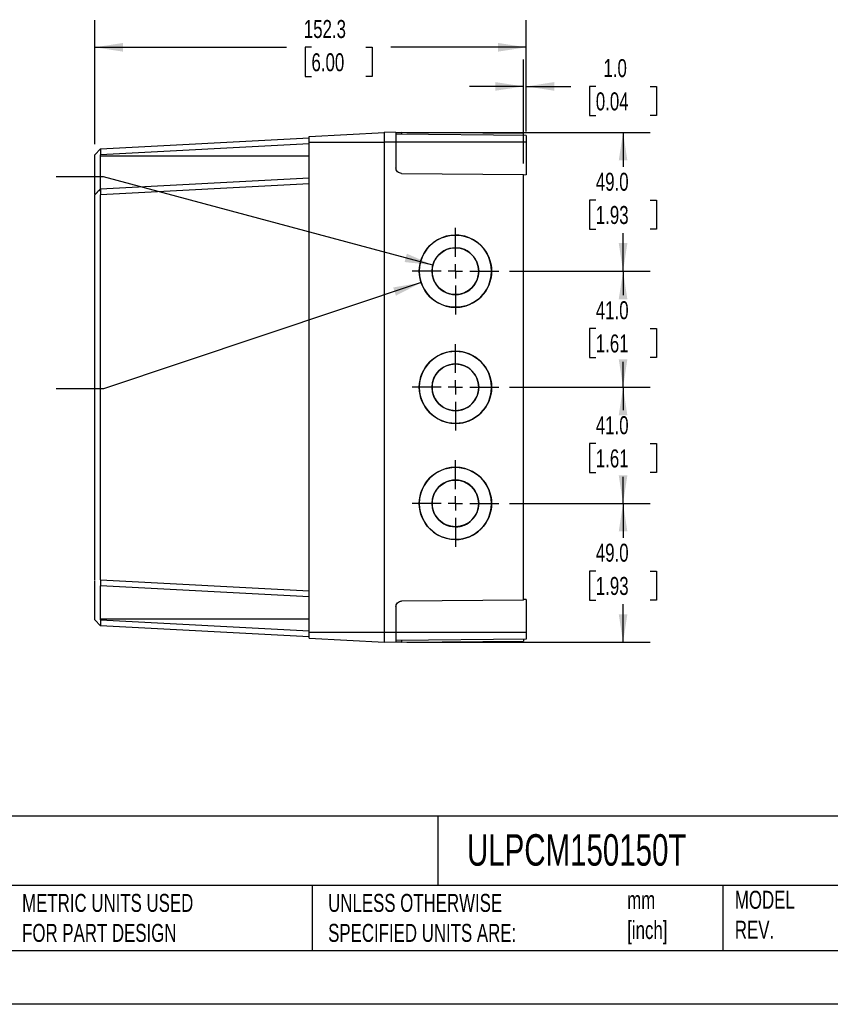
# Model space of a CAD drawing. Header units: millimetres. Extents: x 0 to 838, y 0 to 648.
# Tile 3 of 5: x 320 to 606, y 0 to 348. Entities that reach past the tile are written whole.
import ezdxf

# ---------------------------------------------------------------- set-up
doc = ezdxf.new("R2010")
doc.units = ezdxf.units.MM
doc.header["$LTSCALE"] = 3
doc.linetypes.add('CENTERX2', pattern=[20.32, 12.7, -2.54, 2.54, -2.54])
doc.layers.add('CENTER', color=40, linetype='CENTERX2')
doc.layers.add('DIMENSIONS', color=140, linetype='Continuous', lineweight=25)
doc.layers.add('TEXT', color=140, linetype='Continuous', lineweight=25)
doc.styles.add('SLDTEXTSTYLE0', font='TXT', dxfattribs={"width": 0.7})
doc.dimstyles.new('SLDDIMSTYLE0', dxfattribs={"dimtxt": 6.474023, "dimasz": 9.906, "dimexe": 0, "dimexo": 0.0625, "dimgap": 1.618506, "dimtad": 0, "dimtih": 1, "dimtoh": 1, "dimdec": 1, "dimrnd": 1e-09, "dimzin": 12, "dimdsep": 46, "dimtxsty": 'SLDTEXTSTYLE0', "dimsah": 1, "dimcen": 0.09, "dimadec": 0, "dimazin": 3, "dimtfac": 1, "dimtdec": 1, "dimtofl": 0, "dimtmove": 0, "dimatfit": 3, "dimfxl": 0, "dimfrac": 2, "dimtolj": 1, "dimtzin": 12, "dimarcsym": 0})
doc.dimstyles.new('SLDDIMSTYLE1', dxfattribs={"dimtxt": 6.474023, "dimasz": 9.906, "dimexe": 0, "dimexo": 0.0625, "dimgap": 1.618506, "dimtad": 0, "dimtih": 1, "dimtoh": 1, "dimdec": 1, "dimrnd": 1e-09, "dimzin": 12, "dimdsep": 46, "dimtxsty": 'SLDTEXTSTYLE0', "dimsah": 1, "dimcen": 0, "dimadec": 0, "dimazin": 3, "dimtfac": 1, "dimtdec": 1, "dimtofl": 0, "dimtmove": 0, "dimatfit": 3, "dimfxl": 0, "dimfrac": 2, "dimtolj": 1, "dimtzin": 12, "dimarcsym": 0})
doc.dimstyles.new('SLDDIMSTYLE2', dxfattribs={"dimtxt": 6.474023, "dimasz": 9.906, "dimexe": 0, "dimexo": 0.0625, "dimgap": 1.618506, "dimtad": 0, "dimtih": 1, "dimtoh": 1, "dimdec": 1, "dimrnd": 1e-09, "dimzin": 4, "dimdsep": 46, "dimtxsty": 'SLDTEXTSTYLE0', "dimsah": 1, "dimcen": 0.09, "dimadec": 0, "dimazin": 1, "dimtfac": 1, "dimtdec": 1, "dimtofl": 0, "dimtmove": 0, "dimatfit": 3, "dimfxl": 0, "dimfrac": 2, "dimtolj": 1, "dimtzin": 12, "dimarcsym": 0})
doc.dimstyles.new('SLDDIMSTYLE3', dxfattribs={"dimtxt": 6.474023, "dimasz": 9.906, "dimexe": 0, "dimexo": 0.0625, "dimgap": 1.618506, "dimtad": 0, "dimtih": 1, "dimtoh": 1, "dimdec": 1, "dimrnd": 1e-09, "dimzin": 4, "dimdsep": 46, "dimtxsty": 'SLDTEXTSTYLE0', "dimsah": 1, "dimcen": 0.09, "dimadec": 0, "dimazin": 1, "dimtfac": 1, "dimtdec": 1, "dimtmove": 0, "dimatfit": 0, "dimfxl": 0, "dimfrac": 2, "dimtolj": 1, "dimtzin": 12, "dimarcsym": 0})

# ---------------------------------------------------------------- blocks, each defined once
blk = doc.blocks.new('_D_4')
at = {"layer": 'DIMENSIONS'}
for p, q in [((281.42, 311.84), (279.25, 311.84)), ((279.25, 311.84), (279.25, 301.55)), ((300.66, 311.84), (302.84, 311.84)), ((302.84, 311.84), (302.84, 301.55)), ((279.25, 301.55), (281.42, 301.55)), ((302.84, 301.55), (300.66, 301.55)), ((349.31, 292.15), (332.64, 292.15)), ((465.57, 261), (349.31, 292.15))]:
    blk.add_line(p, q, dxfattribs=at)
blk.add_solid([(465.57, 261), (456.4, 265.04), (455.61, 262.09)], dxfattribs=at)
at = {"layer": 'DIMENSIONS', "char_height": 6.35, "attachment_point": 1, "style": 'SLDTEXTSTYLE0'}
for s, insert in [('%%c', (276.54, 321.48)), ('16.5', (286.31, 321.48)), ('0.65', (281.42, 309.74)), ('KNOCK-OUTS', (261.86, 298)), ('(3X) RIGHT SIDE', (254.21, 287.71)), ('(3X) LEFT SIDE', (257.94, 277.42))]:
    blk.add_mtext(s, dxfattribs=dict(at, insert=insert))
blk = doc.blocks.new('_D_5')
at = {"layer": 'DIMENSIONS'}
for p, q in [((461.45, 254.82), (349.31, 217.28)), ((281.42, 231.82), (279.25, 231.82)), ((279.25, 231.82), (279.25, 221.54)), ((300.66, 231.82), (302.84, 231.82)), ((302.84, 231.82), (302.84, 221.54)), ((279.25, 221.54), (281.42, 221.54)), ((302.84, 221.54), (300.66, 221.54)), ((349.31, 217.28), (332.64, 217.28))]:
    blk.add_line(p, q, dxfattribs=at)
blk.add_solid([(461.45, 254.82), (451.58, 253.12), (452.54, 250.23)], dxfattribs=at)
at = {"layer": 'DIMENSIONS', "char_height": 6.35, "attachment_point": 1, "style": 'SLDTEXTSTYLE0'}
for s, insert in [('%%c', (276.54, 241.46)), ('25.5', (286.31, 241.46)), ('1.00', (281.42, 229.72)), ('(3X) RIGHT SIDE', (254.21, 217.98)), ('(3X) LEFT SIDE', (257.94, 207.69))]:
    blk.add_mtext(s, dxfattribs=dict(at, insert=insert))
blk = doc.blocks.new('_D_6')
at = {"layer": 'DIMENSIONS'}
for p, q in [((492.64, 176.86), (542.25, 176.86)), ((532.73, 176.86), (532.73, 164.74)), ((523.11, 153), (520.93, 153)), ((520.93, 153), (520.93, 142.71)), ((542.34, 153), (544.52, 153)), ((544.52, 153), (544.52, 142.71)), ((520.93, 142.71), (523.11, 142.71)), ((544.52, 142.71), (542.34, 142.71)), ((532.73, 127.85), (532.73, 141.26)), ((456.35, 127.85), (542.25, 127.85))]:
    blk.add_line(p, q, dxfattribs=at)
for points in [[(532.73, 176.86), (531.2, 166.96), (534.25, 166.96)], [(532.73, 127.85), (534.25, 137.76), (531.2, 137.76)]]:
    blk.add_solid(points, dxfattribs=at)
at = {"layer": 'DIMENSIONS', "char_height": 6.35, "attachment_point": 1, "style": 'SLDTEXTSTYLE0'}
for s, insert in [('49.0', (523.11, 162.64)), ('1.93', (523.11, 150.9))]:
    blk.add_mtext(s, dxfattribs=dict(at, insert=insert))
blk = doc.blocks.new('_D_7')
at = {"layer": 'DIMENSIONS'}
for p, q in [((492.64, 217.86), (542.25, 217.86)), ((532.73, 217.86), (532.73, 209.76)), ((523.11, 198.02), (520.93, 198.02)), ((520.93, 198.02), (520.93, 187.73)), ((542.34, 198.02), (544.52, 198.02)), ((544.52, 198.02), (544.52, 187.73)), ((520.93, 187.73), (523.11, 187.73)), ((544.52, 187.73), (542.34, 187.73)), ((532.73, 176.86), (532.73, 186.28)), ((492.64, 176.86), (542.25, 176.86))]:
    blk.add_line(p, q, dxfattribs=at)
for points in [[(532.73, 217.86), (531.2, 207.96), (534.25, 207.96)], [(532.73, 176.86), (534.25, 186.77), (531.2, 186.77)]]:
    blk.add_solid(points, dxfattribs=at)
at = {"layer": 'DIMENSIONS', "char_height": 6.35, "attachment_point": 1, "style": 'SLDTEXTSTYLE0'}
for s, insert in [('41.0', (523.11, 207.66)), ('1.61', (523.11, 195.92))]:
    blk.add_mtext(s, dxfattribs=dict(at, insert=insert))
blk = doc.blocks.new('_D_8')
at = {"layer": 'DIMENSIONS'}
for p, q in [((492.64, 258.86), (542.25, 258.86)), ((532.73, 258.86), (532.73, 250.36)), ((523.11, 238.62), (520.93, 238.62)), ((520.93, 238.62), (520.93, 228.33)), ((542.34, 238.62), (544.52, 238.62)), ((544.52, 238.62), (544.52, 228.33)), ((520.93, 228.33), (523.11, 228.33)), ((532.73, 217.86), (532.73, 226.88)), ((544.52, 228.33), (542.34, 228.33)), ((492.64, 217.86), (542.25, 217.86))]:
    blk.add_line(p, q, dxfattribs=at)
for points in [[(532.73, 258.86), (531.2, 248.96), (534.25, 248.96)], [(532.73, 217.86), (534.25, 227.77), (531.2, 227.77)]]:
    blk.add_solid(points, dxfattribs=at)
at = {"layer": 'DIMENSIONS', "char_height": 6.35, "attachment_point": 1, "style": 'SLDTEXTSTYLE0'}
for s, insert in [('41.0', (523.11, 248.26)), ('1.61', (523.11, 236.52))]:
    blk.add_mtext(s, dxfattribs=dict(at, insert=insert))
blk = doc.blocks.new('_D_9')
at = {"layer": 'DIMENSIONS'}
for p, q in [((456.35, 307.88), (542.25, 307.88)), ((532.73, 307.88), (532.73, 295.73)), ((523.11, 283.99), (520.93, 283.99)), ((520.93, 283.99), (520.93, 273.7)), ((542.34, 283.99), (544.52, 283.99)), ((544.52, 283.99), (544.52, 273.7)), ((520.93, 273.7), (523.11, 273.7)), ((532.73, 258.86), (532.73, 272.25)), ((544.52, 273.7), (542.34, 273.7)), ((492.64, 258.86), (542.25, 258.86))]:
    blk.add_line(p, q, dxfattribs=at)
for points in [[(532.73, 307.88), (531.2, 297.97), (534.25, 297.97)], [(532.73, 258.86), (534.25, 268.77), (531.2, 268.77)]]:
    blk.add_solid(points, dxfattribs=at)
at = {"layer": 'DIMENSIONS', "char_height": 6.35, "attachment_point": 1, "style": 'SLDTEXTSTYLE0'}
for s, insert in [('49.0', (523.11, 293.62)), ('1.93', (523.11, 281.88))]:
    blk.add_mtext(s, dxfattribs=dict(at, insert=insert))
blk = doc.blocks.new('_D_10')
at = {"layer": 'DIMENSIONS'}
for p, q in [((346.24, 303.66), (346.24, 347.44)), ((498.54, 308.22), (498.54, 347.44)), ((346.24, 337.91), (413.94, 337.91)), ((422.72, 337.91), (420.54, 337.91)), ((420.54, 337.91), (420.54, 327.62)), ((441.95, 337.91), (444.13, 337.91)), ((444.13, 337.91), (444.13, 327.62)), ((498.54, 337.91), (450.73, 337.91)), ((420.54, 327.62), (422.72, 327.62)), ((444.13, 327.62), (441.95, 327.62))]:
    blk.add_line(p, q, dxfattribs=at)
for points in [[(346.24, 337.91), (356.14, 336.39), (356.14, 339.44)], [(498.54, 337.91), (488.63, 339.44), (488.63, 336.39)]]:
    blk.add_solid(points, dxfattribs=at)
at = {"layer": 'DIMENSIONS', "char_height": 6.35, "attachment_point": 1, "style": 'SLDTEXTSTYLE0'}
for s, insert in [('152.3', (420.02, 347.55)), ('6.00', (422.72, 335.81))]:
    blk.add_mtext(s, dxfattribs=dict(at, insert=insert))
blk = doc.blocks.new('_D_11')
at = {"layer": 'DIMENSIONS'}
for p, q in [((497.54, 296.83), (497.54, 333.63)), ((498.54, 308.22), (498.54, 333.63)), ((497.54, 324.1), (478.49, 324.1)), ((498.54, 324.1), (514.33, 324.1)), ((523.11, 324.1), (520.93, 324.1)), ((520.93, 324.1), (520.93, 313.81)), ((542.34, 324.1), (544.52, 324.1)), ((544.52, 324.1), (544.52, 313.81)), ((520.93, 313.81), (523.11, 313.81)), ((544.52, 313.81), (542.34, 313.81))]:
    blk.add_line(p, q, dxfattribs=at)
for points in [[(497.54, 324.1), (487.63, 325.63), (487.63, 322.58)], [(498.54, 324.1), (508.44, 322.58), (508.44, 325.63)]]:
    blk.add_solid(points, dxfattribs=at)
at = {"layer": 'DIMENSIONS', "char_height": 6.35, "attachment_point": 1, "style": 'SLDTEXTSTYLE0'}
for s, insert in [('1.0', (525.8, 333.74)), ('0.04', (523.11, 322))]:
    blk.add_mtext(s, dxfattribs=dict(at, insert=insert))
blk = doc.blocks.new('SW_CENTERMARKSYMBOL_4')
at = {"layer": 'CENTER', "color": 0}
for p, q in [((0, 5.08), (0, 15.29)), ((-5.08, 0), (-15.29, 0)), ((0, 0), (-2.54, 0)), ((0, 0), (0, 2.54)), ((0, 0), (0, -2.54)), ((0, 0), (2.54, 0)), ((5.08, 0), (15.29, 0)), ((0, -5.08), (0, -15.29))]:
    blk.add_line(p, q, dxfattribs=at)
blk = doc.blocks.new('SW_CENTERMARKSYMBOL_5')
at = {"layer": 'CENTER', "color": 0}
for p, q in [((0, 5.08), (0, 15.29)), ((-5.08, 0), (-15.29, 0)), ((0, 0), (-2.54, 0)), ((0, 0), (0, 2.54)), ((0, 0), (0, -2.54)), ((0, 0), (2.54, 0)), ((5.08, 0), (15.29, 0)), ((0, -5.08), (0, -15.29))]:
    blk.add_line(p, q, dxfattribs=at)
blk = doc.blocks.new('SW_CENTERMARKSYMBOL_6')
at = {"layer": 'CENTER', "color": 0}
for p, q in [((0, 5.08), (0, 15.29)), ((-5.08, 0), (-15.29, 0)), ((0, 0), (-2.54, 0)), ((0, 0), (0, 2.54)), ((0, 0), (0, -2.54)), ((0, 0), (2.54, 0)), ((5.08, 0), (15.29, 0)), ((0, -5.08), (0, -15.29))]:
    blk.add_line(p, q, dxfattribs=at)

msp = doc.modelspace()

# ---------------------------------------------------------------- linework, layer by layer
for p, q in [((421.94, 306.47), (448.54, 307.86)), ((421.94, 304.36), (421.94, 306.47)), ((448.54, 304.41), (448.54, 307.91)), ((452.54, 307.88), (448.54, 307.91)), ((452.54, 307.88), (452.54, 304.41)), ((498.54, 306.81), (452.54, 307.21)), ((454.52, 307.86), (454.52, 307.2)), ((497.54, 307.49), (454.52, 307.86)), ((497.54, 306.82), (497.54, 307.49)), ((498.54, 306.81), (498.54, 304.41)), ((348.24, 302.05), (421.94, 305.91)), ((421.94, 303.82), (348.24, 299.95)), ((421.94, 131.36), (421.94, 304.36)), ((421.94, 304.36), (448.54, 304.36)), ((448.54, 131.31), (448.54, 304.41)), ((452.54, 304.41), (448.54, 304.41)), ((452.54, 304.41), (452.54, 295.4)), ((498.54, 304.41), (452.54, 304.41)), ((498.54, 304.41), (498.54, 292.83)), ((348.25, 302.07), (346.24, 299.95)), ((346.24, 287.85), (346.24, 299.85)), ((348.24, 299.61), (348.24, 299.95)), ((348.24, 299.61), (421.94, 299.61)), ((454.52, 293.4), (497.54, 293.02)), ((497.54, 142.71), (497.54, 293.02)), ((498.54, 292.83), (497.54, 292.82)), ((348.24, 287.95), (421.94, 291.81)), ((421.94, 289.72), (348.24, 285.85)), ((348.24, 287.95), (346.24, 285.85)), ((346.24, 149.98), (346.24, 285.75)), ((348.24, 149.87), (348.24, 285.85)), ((481.79, 258.86), (481.79, 258.86)), ((486.29, 258.86), (486.29, 258.86)), ((481.79, 217.86), (481.79, 217.86)), ((486.29, 217.86), (486.29, 217.86)), ((481.79, 176.86), (481.79, 176.86)), ((486.29, 176.86), (486.29, 176.86)), ((348.24, 149.87), (421.94, 146.01)), ((346.24, 135.88), (346.24, 147.88)), ((421.94, 143.91), (348.24, 147.78)), ((497.54, 142.71), (454.52, 142.33)), ((498.54, 142.9), (497.54, 142.91)), ((498.54, 142.9), (498.54, 131.31)), ((452.54, 140.33), (452.54, 131.31)), ((346.22, 135.8), (348.24, 133.68)), ((348.24, 135.77), (348.24, 136.11)), ((348.24, 136.11), (421.94, 136.11)), ((348.24, 135.77), (421.94, 131.91)), ((421.94, 129.81), (348.24, 133.68)), ((421.94, 129.26), (421.94, 131.36)), ((421.94, 131.36), (448.54, 131.36)), ((421.94, 129.26), (448.54, 127.86)), ((452.54, 131.31), (448.54, 131.31)), ((448.54, 127.81), (448.54, 131.31)), ((452.54, 131.31), (452.54, 127.85)), ((498.54, 131.31), (452.54, 131.31)), ((498.54, 128.92), (452.54, 128.51)), ((497.54, 128.91), (497.54, 128.24)), ((498.54, 131.31), (498.54, 128.92)), ((452.54, 127.85), (448.54, 127.81)), ((454.52, 128.53), (454.52, 127.87)), ((454.52, 127.87), (497.54, 128.24))]:
    msp.add_line(p, q)
at = {"color": 7, "linetype": 'Continuous'}
msp.add_line((838.21, 0.01), (0.01, 0.01), dxfattribs=at)
for centre, radius, start, end in [((473.54, 258.86), 12.75, 359.9983, 180.0017), ((473.54, 258.86), 12.75, 359.9989, 89.9989), ((473.54, 258.86), 8.25, 359.9983, 180.0017), ((473.54, 258.86), 8.25, 359.999, 89.9989), ((473.54, 258.86), 12.75, 179.9983, 0.0017), ((473.54, 258.86), 8.25, 179.9983, 0.0017), ((473.54, 258.86), 12.75, 270.0011, 0.0011), ((473.54, 258.86), 8.25, 270.0009, 0.0013), ((473.54, 217.86), 12.75, 359.9983, 180.0017), ((473.54, 217.86), 12.75, 359.9989, 89.9989), ((473.54, 217.86), 8.25, 359.9983, 180.0017), ((473.54, 217.86), 8.25, 359.999, 89.9989), ((473.54, 217.86), 12.75, 179.9983, 0.0017), ((473.54, 217.86), 8.25, 179.9983, 0.0017), ((473.54, 217.86), 12.75, 270.0011, 0.0011), ((473.54, 217.86), 8.25, 270.0009, 0.0013), ((473.54, 176.86), 12.75, 359.9983, 180.0017), ((473.54, 176.86), 12.75, 359.9989, 89.9989), ((473.54, 176.86), 8.25, 359.9983, 180.0017), ((473.54, 176.86), 8.25, 359.999, 89.9989), ((473.54, 176.86), 12.75, 179.9983, 0.0017), ((473.54, 176.86), 8.25, 179.9983, 0.0017), ((473.54, 176.86), 12.75, 270.0011, 0.0011), ((473.54, 176.86), 8.25, 270.0009, 0.0013)]:
    msp.add_arc(centre, radius, start, end)
for points, knots in [([(452.54, 307.88), (452.54, 307.88), (452.58, 307.88), (452.77, 307.88), (452.92, 307.88), (453.31, 307.87), (453.54, 307.87), (454.03, 307.87), (454.28, 307.86), (454.52, 307.86)], [0, 0, 0, 0, 0.25, 0.25, 0.5, 0.5, 0.75, 0.75, 1, 1, 1, 1]), ([(346.24, 299.85), (346.24, 299.86), (346.24, 299.88), (346.24, 299.9), (346.24, 299.92), (346.24, 299.94), (346.24, 299.95), (346.24, 299.95)], [0, 0, 0, 0, 0.169578, 0.331589, 0.497958, 0.743581, 1, 1, 1, 1]), ([(348.24, 302.05), (348.24, 302.05), (348.24, 302.05), (348.24, 302.03), (348.24, 301.99), (348.24, 301.89), (348.24, 301.71), (348.24, 301.48), (348.24, 301.25), (348.24, 301.03), (348.24, 300.78), (348.24, 300.52), (348.24, 300.24), (348.24, 300.05), (348.24, 299.95)], [0, 0, 0, 0, 0.035908, 0.089499, 0.160771, 0.249715, 0.378329, 0.499272, 0.577988, 0.65859, 0.741087, 0.825483, 0.911786, 1, 1, 1, 1]), ([(348.24, 287.95), (348.24, 287.95), (348.24, 287.95), (348.24, 287.97), (348.24, 288.01), (348.24, 288.08), (348.24, 288.2), (348.24, 288.42), (348.24, 288.93), (348.24, 289.64), (348.24, 290.53), (348.24, 291.43), (348.24, 292.92), (348.24, 294.62), (348.24, 296.23), (348.24, 297.13), (348.24, 297.82), (348.24, 298.39), (348.24, 298.97), (348.24, 299.39), (348.24, 299.59), (348.24, 299.61)], [0, 0, 0, 0, 0.014204, 0.034975, 0.062557, 0.099161, 0.124677, 0.18093, 0.249658, 0.37385, 0.42672, 0.49891, 0.594571, 0.748563, 0.81551, 0.874288, 0.900186, 0.931204, 0.96734, 0.99662, 1, 1, 1, 1]), ([(454.52, 293.4), (454.28, 293.4), (454.03, 293.44), (453.54, 293.64), (453.31, 293.79), (452.92, 294.18), (452.77, 294.42), (452.58, 294.91), (452.54, 295.16), (452.54, 295.4)], [0, 0, 0, 0, 0.25, 0.25, 0.5, 0.5, 0.75, 0.75, 1, 1, 1, 1]), ([(348.24, 287.95), (347.81, 287.5), (347.14, 286.8), (346.48, 286.1), (346.24, 285.85)], [0, 0, 0, 0, 0.638698, 1, 1, 1, 1]), ([(346.24, 286.03), (346.24, 286.15), (346.24, 286.4), (346.24, 287.06), (346.24, 287.58), (346.24, 287.85)], [0, 0, 0, 0, 0.313979, 0.656692, 1, 1, 1, 1]), ([(346.24, 285.75), (346.24, 285.76), (346.24, 285.78), (346.24, 285.8), (346.24, 285.82), (346.24, 285.84), (346.24, 285.85), (346.24, 285.85)], [0, 0, 0, 0, 0.155534, 0.302639, 0.453906, 0.705676, 1, 1, 1, 1]), ([(348.24, 287.95), (348.24, 287.95), (348.24, 287.95), (348.24, 287.93), (348.24, 287.91), (348.24, 287.88), (348.24, 287.84), (348.24, 287.8), (348.24, 287.75), (348.24, 287.69), (348.24, 287.63), (348.24, 287.56), (348.24, 287.49), (348.24, 287.41), (348.24, 287.3), (348.24, 287.14), (348.24, 286.92), (348.24, 286.67), (348.24, 286.41), (348.24, 286.14), (348.24, 285.95), (348.24, 285.85)], [0, 0, 0, 0, 0.042881, 0.085031, 0.12645, 0.167138, 0.207097, 0.246326, 0.284826, 0.322598, 0.359642, 0.395958, 0.431549, 0.466413, 0.500552, 0.58057, 0.661869, 0.744456, 0.828336, 0.913515, 1, 1, 1, 1]), ([(346.24, 149.88), (346.24, 149.88), (346.24, 149.88), (346.24, 149.89), (346.24, 149.91), (346.24, 149.94), (346.24, 149.97), (346.24, 149.98)], [0, 0, 0, 0, 0.169641, 0.331951, 0.498374, 0.7442, 1, 1, 1, 1]), ([(346.24, 147.88), (346.24, 148.14), (346.24, 148.67), (346.24, 149.33), (346.24, 149.58), (346.24, 149.7)], [0, 0, 0, 0, 0.343039, 0.686209, 1, 1, 1, 1]), ([(348.24, 149.87), (348.24, 149.82), (348.24, 149.73), (348.24, 149.58), (348.24, 149.44), (348.24, 149.3), (348.24, 149.17), (348.24, 149.04), (348.24, 148.92), (348.24, 148.8), (348.24, 148.69), (348.24, 148.58), (348.24, 148.48), (348.24, 148.34), (348.24, 148.17), (348.24, 148.01), (348.24, 147.9), (348.24, 147.83), (348.24, 147.78), (348.24, 147.78), (348.24, 147.78)], [0, 0, 0, 0, 0.044506, 0.088509, 0.13201, 0.175009, 0.217508, 0.259506, 0.301005, 0.342006, 0.382509, 0.422516, 0.462026, 0.501042, 0.599253, 0.700758, 0.769154, 0.850591, 0.933679, 1, 1, 1, 1]), ([(348.24, 136.11), (348.24, 136.19), (348.24, 136.41), (348.24, 136.8), (348.24, 137.32), (348.24, 137.86), (348.24, 138.52), (348.24, 139.43), (348.24, 140.86), (348.24, 142.39), (348.24, 143.61), (348.24, 144.67), (348.24, 145.83), (348.24, 146.78), (348.24, 147.31), (348.24, 147.52), (348.24, 147.65), (348.24, 147.72), (348.24, 147.77), (348.24, 147.77), (348.24, 147.78)], [0, 0, 0, 0, 0.011812, 0.037249, 0.062848, 0.098019, 0.125658, 0.173057, 0.251173, 0.374077, 0.454776, 0.500938, 0.612713, 0.750198, 0.820546, 0.874783, 0.896858, 0.937362, 0.973677, 1, 1, 1, 1]), ([(452.54, 140.33), (452.54, 140.57), (452.58, 140.82), (452.77, 141.31), (452.92, 141.54), (453.31, 141.93), (453.54, 142.09), (454.03, 142.28), (454.28, 142.33), (454.52, 142.33)], [0, 0, 0, 0, 0.25, 0.25, 0.5, 0.5, 0.75, 0.75, 1, 1, 1, 1]), ([(346.24, 135.78), (346.24, 135.78), (346.24, 135.78), (346.24, 135.79), (346.24, 135.81), (346.24, 135.84), (346.24, 135.87), (346.24, 135.88)], [0, 0, 0, 0, 0.169717, 0.332018, 0.498398, 0.74418, 1, 1, 1, 1]), ([(348.24, 135.77), (348.24, 135.72), (348.24, 135.62), (348.24, 135.47), (348.24, 135.33), (348.24, 135.18), (348.24, 135.05), (348.24, 134.91), (348.24, 134.78), (348.24, 134.66), (348.24, 134.44), (348.24, 134.16), (348.24, 133.93), (348.24, 133.8), (348.24, 133.72), (348.24, 133.68), (348.24, 133.68), (348.24, 133.68)], [0, 0, 0, 0, 0.045773, 0.091249, 0.136428, 0.181311, 0.225899, 0.270193, 0.314194, 0.357902, 0.401319, 0.548385, 0.700384, 0.773814, 0.850484, 0.946248, 1, 1, 1, 1]), ([(454.52, 127.87), (454.28, 127.86), (454.03, 127.86), (453.54, 127.86), (453.31, 127.86), (452.92, 127.85), (452.77, 127.85), (452.58, 127.85), (452.54, 127.85), (452.54, 127.85)], [0, 0, 0, 0, 0.25, 0.25, 0.5, 0.5, 0.75, 0.75, 1, 1, 1, 1])]:
    msp.add_open_spline(points, degree=3, knots=knots)
at = {"layer": 'DIMENSIONS'}
for centre, radius in [((473.54, 258.86), 12.75), ((473.54, 258.86), 8.25), ((473.54, 217.86), 12.75), ((473.54, 217.86), 8.25), ((473.54, 176.86), 12.75), ((473.54, 176.86), 8.25)]:
    msp.add_circle(centre, radius, dxfattribs=at)
at = {"layer": 'TEXT'}
for p, q in [((819.15, 66.38), (19.05, 66.38)), ((467.28, 66.38), (467.28, 41.91)), ((819.15, 41.91), (19.05, 41.91)), ((422.99, 41.91), (422.99, 19.05)), ((567.9, 41.91), (567.9, 19.05)), ((19.05, 19.05), (819.15, 19.05))]:
    msp.add_line(p, q, dxfattribs=at)

# ---------------------------------------------------------------- block references
at = {"layer": 'CENTER'}
for name, p in [('SW_CENTERMARKSYMBOL_4', (473.54, 258.86)), ('SW_CENTERMARKSYMBOL_5', (473.54, 217.86)), ('SW_CENTERMARKSYMBOL_6', (473.54, 176.86))]:
    msp.add_blockref(name, p, dxfattribs=at)

# ---------------------------------------------------------------- texts
at = {"layer": 'TEXT', "attachment_point": 1, "style": 'SLDTEXTSTYLE0'}
for s, insert, char_height in [('ULPCM150150T', (477.62, 60.07), 11.1125), ('METRIC UNITS USED ^JFOR PART DESIGN', (320.56, 38.99), 6.35), ('UNLESS OTHERWISE ^JSPECIFIED UNITS ARE:', (428.61, 38.99), 6.35), ('mm^J[inch]', (534.19, 39.99), 6.35), ('MODEL ^JREV.', (572.2, 40.09), 6.35)]:
    msp.add_mtext(s, dxfattribs=dict(at, insert=insert, char_height=char_height))

# ---------------------------------------------------------------- dimensions: what is measured, and where the dimension line sits
at = {"layer": 'DIMENSIONS'}
for base, p1, p2, angle, dimstyle, picture, middle in [((498.54, 337.91), (346.24, 299.85), (498.54, 304.41), 0, 'SLDDIMSTYLE0', '_D_10', (432.34, 337.91)), ((532.73, 307.88), (488.83, 258.86), (452.54, 307.88), 90, 'SLDDIMSTYLE2', '_D_9', (532.73, 283.99)), ((532.73, 258.86), (488.83, 217.86), (488.83, 258.86), 90, 'SLDDIMSTYLE2', '_D_8', (532.73, 238.62)), ((532.73, 217.86), (488.83, 176.86), (488.83, 217.86), 90, 'SLDDIMSTYLE2', '_D_7', (532.73, 198.02)), ((532.73, 127.85), (488.83, 176.86), (452.54, 127.85), 90, 'SLDDIMSTYLE2', '_D_6', (532.73, 153))]:
    dim = msp.add_linear_dim(base=base, p1=p1, p2=p2, angle=angle, dimstyle=dimstyle, dxfattribs=at)
    dim.commit()
    dim.dimension.update_dxf_attribs({"geometry": picture, "text_midpoint": middle, "dimtype": 160})
dim = msp.add_linear_dim(base=(498.54, 324.1), p1=(497.54, 293.02), p2=(498.54, 304.41), dimstyle='SLDDIMSTYLE3', dxfattribs=at)
dim.commit()
dim.dimension.update_dxf_attribs({"geometry": '_D_11', "text_midpoint": (532.73, 324.1), "dimtype": 160})
for p1, p2, text, picture, middle in [((481.51, 256.73), (465.57, 261), '<>\\PKNOCK-OUTS\\P(3X) RIGHT SIDE\\P(3X) LEFT SIDE\\P', '_D_4', (291.04, 295.5)), ((485.63, 262.91), (461.45, 254.82), '<>\\P(3X) RIGHT SIDE\\P(3X) LEFT SIDE', '_D_5', (291.04, 220.62))]:
    dim = msp.add_diameter_dim_2p(p1=p1, p2=p2, text=text, dimstyle='SLDDIMSTYLE1', dxfattribs=at)
    dim.commit()
    dim.dimension.update_dxf_attribs({"geometry": picture, "text_midpoint": middle, "dimtype": 163})

doc.saveas('drawing.dxf')
